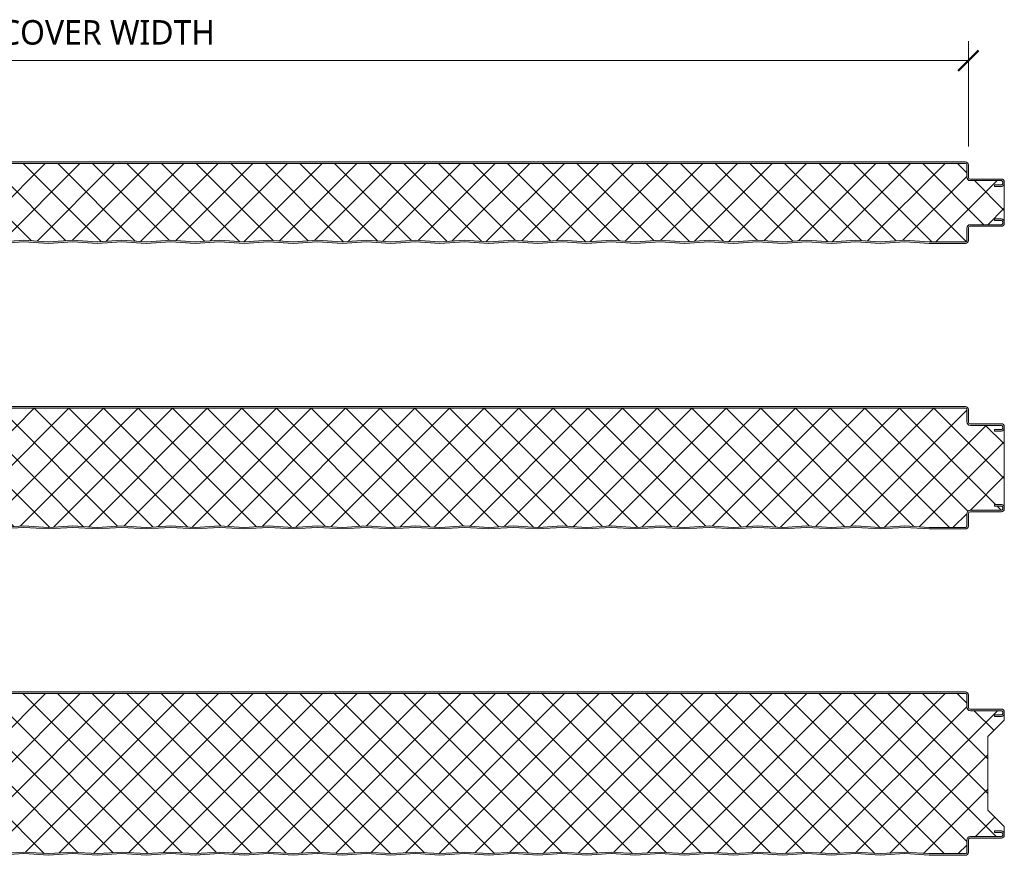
# Model space of a CAD drawing. Header units: millimetres. Extents: x 196 to 3485, y -270 to 1649.
# Tile 5 of 7: x 800 to 1404, y 1137 to 1649. Entities that reach past the tile are written whole.
import ezdxf

# ---------------------------------------------------------------- set-up
doc = ezdxf.new("R2010")
doc.units = ezdxf.units.MM
for name, color, linetype, lineweight in [('A-ANNO-DIMS', 211, 'Continuous', 9), ('A-ANNO-DIMS-5', 211, 'Continuous', 9), ('A-DETL-GENF', 92, 'Continuous', 13)]:
    doc.layers.add(name, color=color, linetype=linetype, lineweight=lineweight)
doc.styles.add('Yu Gothic', font='Yu Gothic.ttf', dxfattribs={"height": 15})
doc.dimstyles.new('Diagonal', dxfattribs={"dimscale": 304.8, "dimtxt": 17.413553, "dimasz": 0.04101, "dimexe": 0.03937, "dimexo": 0.024606, "dimgap": 0.024606, "dimtad": 1, "dimdec": 0, "dimzin": 0, "dimdsep": 46, "dimtxsty": 'Yu Gothic', "dimblk1": 'OBLIQUE', "dimblk2": 'OBLIQUE', "dimsah": 1, "dimcen": 0.09, "dimazin": 0, "dimtfac": 1, "dimtdec": 4, "dimtix": 1, "dimtmove": 0, "dimatfit": 3, "dimfxl": 1, "dimtvp": 1, "dimtfill": 1, "dimtolj": 1, "dimtzin": 0, "dimarcsym": 2})

# ---------------------------------------------------------------- blocks, each defined once
blk = doc.blocks.new('CR 1100 - FLAT - SATINLINE - CR 1100 50mm - FLAT - SATINLINE-4193636-15 PANEL SIZE AND PROFILE Copy 1 Copy 2 Copy 1')
at = {"layer": 'A-DETL-GENF'}
h = blk.add_hatch(color=256, dxfattribs=at)
h.paths.add_polyline_path([(624, 0), (639, 1), (654, 0), (669, 1), (684, 0), (699, 1), (714, 0), (729, 1), (744, 0), (759, 1), (774, 0), (789, 1), (804, 0), (819, 1), (834, 0), (849, 1), (864, 0), (879, 1), (894, 0), (909, 1), (924, 0), (939, 1), (954, 0), (969, 1), (984, 0), (999.3, 0.98), (1014, 0), (1029, 1), (1044, 0), (1059, 1), (1073.86, 0), (1096.2, 0), (1096.67, 0.06), (1097.1, 0.24), (1097.48, 0.53), (1097.76, 0.9), (1097.94, 1.33), (1098, 1.8), (1098.04, 9.61), (1098.16, 9.9), (1098.35, 10.15), (1098.6, 10.34), (1098.89, 10.46), (1099.2, 10.5), (1118.2, 10.5), (1118.67, 10.56), (1119.1, 10.74), (1119.51, 11.07), (1119.76, 11.4), (1119.94, 11.83), (1120, 12.3), (1120, 13.2), (1119.94, 13.67), (1119.76, 14.1), (1119.48, 14.47), (1119.1, 14.76), (1118.67, 14.94), (1118.2, 15), (1114, 15), (1114, 14), (1118.41, 13.97), (1118.77, 13.77), (1118.98, 13.41), (1119, 13.2), (1118.98, 12.09), (1118.77, 11.73), (1118.41, 11.53), (1118.2, 11.5), (1099.2, 11.5), (1098.63, 11.43), (1097.93, 11.07), (1097.65, 10.86), (1097.3, 10.4), (1097.08, 9.87), (1097, 9.3), (1096.98, 1.59), (1096.77, 1.23), (1096.41, 1.03), (1096.2, 1), (1073.89, 1), (1059, 2.01), (1044, 1), (1029, 2.01), (1014, 1), (999, 2.01), (984, 1), (969, 2.01), (954, 1), (939, 2.01), (924, 1), (909, 2.01), (894, 1), (879, 2.01), (864, 1), (849, 2.01), (834, 1), (819, 2.01), (804, 1), (789, 2.01), (774, 1), (759, 2.01), (744, 1), (729, 2.01), (714, 1), (699, 2.01), (684, 1), (669, 2.01), (654, 1), (639, 2.01), (624, 1), (609, 2.01), (594, 1), (579, 2.01), (564, 1), (549, 2.01), (534, 1), (519, 2.01), (504, 1), (489, 2.01), (474, 1), (459, 2.01), (444, 1), (429, 2.01), (414, 1), (399, 2.01), (384, 1), (369, 2.01), (354, 1), (339, 2.01), (324, 1), (309, 2.01), (294, 1), (279, 2.01), (264, 1), (249, 2.01), (234, 1), (219, 2.01), (204, 1), (189, 2.01), (174, 1), (159, 2.01), (144, 1), (129, 2.01), (114, 1), (99, 2.01), (84, 1), (69, 2.01), (54, 1), (39, 2.01), (24.11, 1), (1.51, 1.05), (1.2, 1.27), (1.02, 1.61), (1, 1.8), (1.03, 6.17), (1.23, 6.53), (1.4, 6.65), (5.46, 9), (18.8, 9), (19.37, 9.07), (19.9, 9.29), (20.36, 9.64), (20.71, 10.1), (20.93, 10.63), (21, 11.2), (21.03, 13.41), (21.23, 13.76), (21.59, 13.97), (21.8, 14), (26, 14), (26, 15), (21.8, 15), (21.33, 14.94), (20.9, 14.76), (20.53, 14.47), (20.24, 14.1), (20.06, 13.67), (20, 13.2), (19.96, 10.89), (19.84, 10.6), (19.65, 10.35), (19.4, 10.16), (19.11, 10.04), (18.8, 10), (5.68, 10), (5.21, 9.94), (4.78, 9.76), (0.9, 7.52), (0.53, 7.23), (0.24, 6.86), (0.06, 6.43), (0, 5.96), (0.05, 1.38), (0.19, 0.99), (0.43, 0.63), (0.74, 0.35), (1.1, 0.14), (1.51, 0.02), (1.93, 0), (24.14, 0), (39, 1), (54, 0), (69, 1), (84, 0), (99, 1), (114, 0), (129, 1), (144, 0), (159, 1), (174, 0), (189, 1), (204, 0), (219, 1), (234, 0), (249, 1), (264, 0), (279, 1), (294, 0), (309, 1), (324, 0), (339, 1), (354, 0), (369, 1), (384, 0), (399, 1), (414, 0), (429, 1), (444, 0), (459, 1), (474, 0), (489, 1), (504, 0), (519, 1), (534, 0), (549, 1), (564, 0), (579, 1), (594, 0), (609, 1)])
h.paths.add_polyline_path([(1118.2, 35), (1118.67, 35.06), (1119.1, 35.24), (1119.48, 35.53), (1119.76, 35.9), (1119.94, 36.33), (1120, 36.8), (1120, 37.7), (1119.94, 38.17), (1119.76, 38.6), (1119.48, 38.97), (1119.1, 39.26), (1118.67, 39.44), (1118.2, 39.5), (1098.89, 39.54), (1098.6, 39.66), (1098.35, 39.85), (1098.16, 40.1), (1098.04, 40.39), (1098, 40.7), (1098, 48.2), (1097.94, 48.67), (1097.76, 49.1), (1097.48, 49.47), (1097.1, 49.76), (1096.67, 49.94), (1096.2, 50), (1.8, 50), (1.33, 49.94), (0.9, 49.76), (0.53, 49.47), (0.24, 49.1), (0.06, 48.67), (0, 48.2), (0, 44.04), (0.06, 43.57), (0.24, 43.14), (0.53, 42.77), (0.9, 42.48), (4.78, 40.24), (5.21, 40.06), (5.68, 40), (19.11, 39.96), (19.4, 39.84), (19.65, 39.65), (19.84, 39.4), (19.96, 39.11), (20, 38.8), (20, 36.8), (20.06, 36.33), (20.24, 35.9), (20.53, 35.53), (20.9, 35.24), (21.33, 35.06), (21.8, 35), (26, 35), (26, 36), (21.59, 36.03), (21.23, 36.24), (21.03, 36.59), (21, 36.8), (21, 38.8), (20.93, 39.37), (20.71, 39.9), (20.36, 40.36), (19.9, 40.71), (19.37, 40.93), (18.8, 41), (5.46, 41), (1.23, 43.47), (1.03, 43.83), (1, 44.04), (1.03, 48.41), (1.23, 48.77), (1.59, 48.97), (1.8, 49), (1096.41, 48.97), (1096.77, 48.77), (1096.98, 48.41), (1097, 48.2), (1097, 40.7), (1097.08, 40.13), (1097.3, 39.6), (1097.65, 39.14), (1098.1, 38.79), (1098.63, 38.57), (1099.2, 38.5), (1118.41, 38.47), (1118.77, 38.27), (1118.98, 37.91), (1119, 37.7), (1118.98, 36.59), (1118.77, 36.23), (1118.41, 36.03), (1118.2, 36), (1114, 36), (1114, 35)])
h = blk.add_hatch(dxfattribs=at)
h.set_pattern_fill('FP_1', color=256, style=0, pattern_type=2)
h.set_pattern_definition([(45, (-283.583, -1511.559), (-10.6066, 10.6066), []), (135, (-283.583, -1511.559), (-10.6066, -10.6066), [])])
h.paths.add_polyline_path([(984, 1), (999.3, 1.99), (1014.17, 1.01), (1029, 2.01), (1044.14, 1.01), (1059, 2.01), (1073.89, 1), (1096.41, 1.03), (1096.77, 1.23), (1096.9, 1.4), (1097, 1.8), (1097.04, 9.61), (1097.09, 9.9), (1097.3, 10.4), (1097.65, 10.86), (1098.1, 11.21), (1098.63, 11.43), (1099.2, 11.5), (1118.41, 11.53), (1118.77, 11.73), (1118.9, 11.9), (1119, 12.3), (1118.95, 13.41), (1118.85, 13.67), (1118.6, 13.89), (1118.2, 14), (1114, 14), (1114, 15), (1118.64, 14.94), (1118.77, 14.9), (1119.19, 14.69), (1119.48, 14.47), (1119.82, 13.98), (1119.98, 13.41), (1120, 13.7), (1119.98, 36.59), (1119.94, 36.33), (1119.76, 35.9), (1119.48, 35.53), (1119.1, 35.24), (1118.6, 35.05), (1118.2, 35), (1114, 35), (1114, 36), (1118.41, 36.03), (1118.77, 36.23), (1118.98, 36.59), (1119, 36.8), (1118.96, 37.91), (1118.84, 38.18), (1118.6, 38.39), (1118.38, 38.48), (1118.2, 38.5), (1098.89, 38.54), (1098.6, 38.59), (1098.1, 38.79), (1097.65, 39.14), (1097.3, 39.6), (1097.08, 40.13), (1097, 40.7), (1096.95, 48.41), (1096.9, 48.6), (1096.6, 48.89), (1096.2, 49), (1.59, 48.97), (1.23, 48.77), (1.11, 48.6), (1, 48.2), (1.06, 43.83), (1.16, 43.57), (1.4, 43.35), (5.46, 41), (19.11, 40.96), (19.4, 40.91), (19.96, 40.66), (20.36, 40.36), (20.71, 39.9), (20.93, 39.37), (21, 38.8), (21.05, 36.59), (21.19, 36.29), (21.42, 36.1), (21.8, 36), (26, 36), (26, 35), (21.4, 35.05), (21.23, 35.1), (20.9, 35.24), (20.53, 35.53), (20.24, 35.9), (20.06, 36.33), (20, 36.59), (20.03, 13.41), (20.06, 13.67), (20.24, 14.1), (20.53, 14.47), (20.9, 14.76), (21.4, 14.95), (21.8, 15), (26, 15), (26, 14), (21.59, 13.97), (21.23, 13.76), (21.11, 13.6), (21, 13.2), (20.96, 10.89), (20.91, 10.6), (20.71, 10.1), (20.36, 9.64), (19.9, 9.29), (19.37, 9.07), (18.8, 9), (5.46, 9), (1.23, 6.53), (1.11, 6.36), (1, 5.96), (1.05, 1.61), (1.09, 1.43), (1.34, 1.14), (1.7, 1.01), (1.93, 1), (24.14, 1.01), (39, 2.01), (54.09, 1), (69, 2.01), (84.17, 1.01), (99, 2.01), (114.17, 1.01), (129, 2.01), (144.09, 1), (159, 2.01), (174.09, 1), (189, 2.01), (204.17, 1.01), (219, 2.01), (234.17, 1.01), (249, 2.01), (264.09, 1), (279, 2.01), (294.09, 1), (309, 2.01), (324.09, 1), (339, 2.01), (354.17, 1.01), (369, 2.01), (384.09, 1), (399, 2.01), (414.18, 1.01), (429, 2.01), (444.17, 1.01), (459, 2.01), (474.09, 1), (489, 2.01), (504.09, 1), (519, 2.01), (534.17, 1.01), (549, 2.01), (564.09, 1), (579, 2.01), (594.17, 1.01), (609, 2.01), (624.09, 1), (639, 2.01), (654.17, 1.01), (669, 2.01), (684.09, 1), (699, 2.01), (714.09, 1), (729, 2.01), (744.09, 1), (759, 2.01), (774.09, 1), (789, 2.01), (804.17, 1.01), (819, 2.01), (834.17, 1.01), (849, 2.01), (864.09, 1), (879, 2.01), (894.09, 1), (909, 2.01), (924.17, 1.01), (939, 2.01), (954.17, 1.01), (969, 2.01), (983.91, 1)])
for p, q in [((1096.2, 50), (1.8, 50)), ((1.8, 49), (1096.2, 49)), ((1097, 48.2), (1097, 40.7)), ((1098, 40.7), (1098, 48.2)), ((1118.2, 39.5), (1099.2, 39.5)), ((1099.2, 38.5), (1118.2, 38.5)), ((1119, 37.7), (1119, 36.8)), ((1120, 36.8), (1120, 37.7)), ((1120, 13.2), (1120, 36.8)), ((1118.2, 36), (1114, 36)), ((1114, 36), (1114, 35)), ((1114, 35), (1118.2, 35)), ((1118.2, 15), (1114, 15)), ((1114, 15), (1114, 14)), ((1114, 14), (1118.2, 14)), ((1119, 13.2), (1119, 12.3)), ((1120, 12.3), (1120, 13.2)), ((1097, 9.3), (1097, 1.8)), ((1098, 1.8), (1098, 9.3)), ((1118.2, 11.5), (1099.2, 11.5)), ((1099.2, 10.5), (1118.2, 10.5)), ((519, 2.01), (504, 1)), ((504, 0), (519, 1)), ((534, 1), (519, 2.01)), ((519, 1), (534, 0)), ((549, 2.01), (534, 1)), ((534, 0), (549, 1)), ((564, 1), (549, 2.01)), ((549, 1), (564, 0)), ((579, 2.01), (564, 1)), ((564, 0), (579, 1)), ((594, 1), (579, 2.01)), ((579, 1), (594, 0)), ((609, 2.01), (594, 1)), ((594, 0), (609, 1)), ((624, 1), (609, 2.01)), ((609, 1), (624, 0)), ((639, 2.01), (624, 1)), ((624, 0), (639, 1)), ((654, 1), (639, 2.01)), ((639, 1), (654, 0)), ((669, 2.01), (654, 1)), ((654, 0), (669, 1)), ((684, 1), (669, 2.01)), ((669, 1), (684, 0)), ((699, 2.01), (684, 1)), ((684, 0), (699, 1)), ((714, 1), (699, 2.01)), ((699, 1), (714, 0)), ((729, 2.01), (714, 1)), ((714, 0), (729, 1)), ((744, 1), (729, 2.01)), ((729, 1), (744, 0)), ((759, 2.01), (744, 1)), ((744, 0), (759, 1)), ((774, 1), (759, 2.01)), ((759, 1), (774, 0)), ((789, 2.01), (774, 1)), ((774, 0), (789, 1)), ((804, 1), (789, 2.01)), ((789, 1), (804, 0)), ((819, 2.01), (804, 1)), ((804, 0), (819, 1)), ((834, 1), (819, 2.01)), ((819, 1), (834, 0)), ((849, 2.01), (834, 1)), ((834, 0), (849, 1)), ((864, 1), (849, 2.01)), ((849, 1), (864, 0)), ((879, 2.01), (864, 1)), ((864, 0), (879, 1)), ((894, 1), (879, 2.01)), ((879, 1), (894, 0)), ((909, 2.01), (894, 1)), ((894, 0), (909, 1)), ((924, 1), (909, 2.01)), ((909, 1), (924, 0)), ((939, 2.01), (924, 1)), ((924, 0), (939, 1)), ((954, 1), (939, 2.01)), ((939, 1), (954, 0)), ((969, 2.01), (954, 1)), ((954, 0), (969, 1)), ((984, 1), (969, 2.01)), ((969, 1), (984, 0)), ((999, 2.01), (984, 1)), ((984, 0), (999, 1)), ((1014, 1), (999, 2.01)), ((999, 1), (1014, 0)), ((1029, 2.01), (1014, 1)), ((1014, 0), (1029, 1)), ((1044, 1), (1029, 2.01)), ((1029, 1), (1044, 0)), ((1059, 2.01), (1044, 1)), ((1044, 0), (1059, 1)), ((1073.89, 1), (1059, 2.01)), ((1059, 1), (1073.86, 0)), ((1073.86, 0), (1096.2, 0)), ((1096.2, 1), (1073.89, 1))]:
    blk.add_line(p, q, dxfattribs=at)
for centre, radius, start, end in [((1096.2, 48.2), 1.8, 360, 90), ((1096.2, 48.2), 0.8, 360, 90), ((1099.2, 40.7), 2.2, 180, 270), ((1099.2, 40.7), 1.2, 180, 270), ((1118.2, 37.7), 1.8, 360, 90), ((1118.2, 37.7), 0.8, 360, 90), ((1118.2, 36.8), 0.8, 270, 0), ((1118.2, 36.8), 1.8, 270, 360), ((1118.2, 13.2), 1.8, 0, 90), ((1118.2, 13.2), 0.8, 0, 90), ((1118.2, 12.3), 1.8, 270, 0), ((1118.2, 12.3), 0.8, 270, 0), ((1118.2, 13.2), 1.8, 74.93493, 77.13761), ((1118.2, 13.2), 1.8, 59.80243, 64.27522), ((1118.2, 13.2), 1.8, 38.55043, 51.41282), ((1118.2, 13.2), 1.8, 25.68804, 30.1982), ((1118.2, 13.2), 1.8, 12.82565, 15.06586), ((1099.2, 9.3), 2.2, 90, 180), ((1099.2, 9.3), 1.2, 90, 180), ((1096.2, 1.8), 1.8, 270, 360), ((1096.2, 1.8), 0.8, 270, 0)]:
    blk.add_arc(centre, radius, start, end, dxfattribs=at)
blk = doc.blocks.new('CR 1100 - FLAT - SATINLINE - CR 1100 75mm - FLAT - SATINLINE-4193660-15 PANEL SIZE AND PROFILE Copy 1 Copy 2 Copy 1')
at = {"layer": 'A-DETL-GENF'}
h = blk.add_hatch(color=256, dxfattribs=at)
h.paths.add_polyline_path([(594, 0), (609, 1), (624, 0), (639, 1), (654, 0), (669, 1), (684, 0), (699, 1), (714, 0), (729, 1), (744, 0), (759, 1), (774, 0), (789, 1), (804, 0), (819, 1), (834, 0), (849, 1), (864, 0), (879, 1), (894, 0), (909, 1), (924, 0), (939, 1), (954, 0), (969, 1), (984, 0), (999.3, 0.98), (1014, 0), (1029, 1), (1044, 0), (1059, 1), (1073.86, 0), (1096.2, 0), (1096.67, 0.06), (1097.1, 0.24), (1097.48, 0.53), (1097.76, 0.9), (1097.94, 1.33), (1098, 1.8), (1098.04, 9.61), (1098.16, 9.9), (1098.35, 10.15), (1098.6, 10.34), (1098.89, 10.46), (1099.2, 10.5), (1118.2, 10.5), (1118.67, 10.56), (1119.1, 10.74), (1119.48, 11.03), (1119.76, 11.4), (1119.94, 11.83), (1120, 12.3), (1120, 13.2), (1119.94, 13.67), (1119.76, 14.1), (1119.38, 14.55), (1119.1, 14.76), (1118.67, 14.94), (1118.2, 15), (1114, 15), (1114, 14), (1118.41, 13.97), (1118.77, 13.77), (1118.98, 13.41), (1119, 13.2), (1118.98, 12.09), (1118.77, 11.73), (1118.41, 11.53), (1118.2, 11.5), (1099.2, 11.5), (1098.63, 11.43), (1098.1, 11.21), (1097.65, 10.86), (1097.3, 10.4), (1097.08, 9.87), (1097, 9.3), (1096.98, 1.59), (1096.77, 1.23), (1096.41, 1.03), (1096.2, 1), (1073.89, 1), (1059, 2.01), (1044, 1), (1029, 2.01), (1014, 1), (999, 2.01), (984, 1), (969, 2.01), (954, 1), (939, 2.01), (924, 1), (909, 2.01), (894, 1), (879, 2.01), (864, 1), (849, 2.01), (834, 1), (819, 2.01), (804, 1), (789, 2.01), (774, 1), (759, 2.01), (744, 1), (729, 2.01), (714, 1), (699, 2.01), (684, 1), (669, 2.01), (654, 1), (639, 2.01), (624, 1), (609, 2.01), (594, 1), (579, 2.01), (564, 1), (549, 2.01), (534, 1), (519, 2.01), (504, 1), (489, 2.01), (474, 1), (459, 2.01), (444, 1), (429, 2.01), (414, 1), (399, 2.01), (384, 1), (369, 2.01), (354, 1), (339, 2.01), (324, 1), (309, 2.01), (294, 1), (279, 2.01), (264, 1), (249, 2.01), (234, 1), (219, 2.01), (204, 1), (189, 2.01), (174, 1), (159, 2.01), (144, 1), (129, 2.01), (114, 1), (99, 2.01), (84, 1), (69, 2.01), (54, 1), (39, 2.01), (24.11, 1), (1.51, 1.05), (1.2, 1.27), (1.02, 1.61), (1, 1.8), (1.03, 6.17), (1.23, 6.53), (1.4, 6.65), (5.46, 9), (18.8, 9), (19.37, 9.07), (19.9, 9.29), (20.36, 9.64), (20.71, 10.1), (20.93, 10.63), (21, 11.2), (21.03, 13.41), (21.23, 13.76), (21.59, 13.97), (21.8, 14), (26, 14), (26, 15), (21.8, 15), (21.33, 14.94), (20.9, 14.76), (20.53, 14.47), (20.24, 14.1), (20.06, 13.67), (20, 13.2), (19.96, 10.89), (19.84, 10.6), (19.65, 10.35), (19.4, 10.16), (19.11, 10.04), (18.8, 10), (5.68, 10), (5.21, 9.94), (4.78, 9.76), (0.9, 7.52), (0.53, 7.23), (0.24, 6.86), (0.06, 6.43), (0, 5.52), (0.05, 1.38), (0.19, 0.99), (0.43, 0.63), (0.74, 0.35), (1.1, 0.14), (1.51, 0.02), (1.93, 0), (24.14, 0), (39, 1), (54, 0), (69, 1), (84, 0), (99, 1), (114, 0), (129, 1), (144, 0), (159, 1), (174, 0), (189, 1), (204, 0), (219, 1), (234, 0), (249, 1), (264, 0), (279, 1), (294, 0), (309, 1), (324, 0), (339, 1), (354, 0), (369, 1), (384, 0), (399, 1), (414, 0), (429, 1), (444, 0), (459, 1), (474, 0), (489, 1), (504, 0), (519, 1), (534, 0), (549, 1), (564, 0), (579, 1)])
h.paths.add_polyline_path([(1118.2, 60), (1118.67, 60.06), (1119.1, 60.24), (1119.48, 60.53), (1119.76, 60.9), (1119.94, 61.33), (1120, 61.8), (1120, 62.7), (1119.94, 63.17), (1119.76, 63.6), (1119.48, 63.97), (1119.1, 64.26), (1118.67, 64.44), (1118.2, 64.5), (1098.89, 64.54), (1098.6, 64.66), (1098.35, 64.85), (1098.16, 65.1), (1098.04, 65.39), (1098, 65.7), (1098, 73.2), (1097.94, 73.67), (1097.76, 74.1), (1097.48, 74.47), (1097.1, 74.76), (1096.67, 74.94), (1096.2, 75), (1.8, 75), (1.33, 74.94), (0.9, 74.76), (0.53, 74.47), (0.24, 74.1), (0.06, 73.67), (0, 73.2), (0.04, 68.71), (0.06, 68.57), (0.24, 68.14), (0.53, 67.77), (0.9, 67.48), (4.78, 65.24), (5.21, 65.06), (5.68, 65), (19.11, 64.96), (19.4, 64.84), (19.65, 64.65), (19.84, 64.4), (19.96, 64.11), (20, 63.8), (20, 61.8), (20.06, 61.33), (20.24, 60.9), (20.61, 60.47), (20.9, 60.24), (21.33, 60.06), (21.8, 60), (26, 60), (26, 61), (21.59, 61.03), (21.23, 61.24), (21.03, 61.59), (21, 61.8), (21, 63.8), (20.93, 64.37), (20.61, 65.03), (20.36, 65.36), (19.9, 65.71), (19.37, 65.93), (18.8, 66), (5.46, 66), (1.23, 68.47), (1.03, 68.83), (1, 69.04), (1.03, 73.41), (1.23, 73.77), (1.59, 73.97), (1.8, 74), (1096.41, 73.97), (1096.77, 73.77), (1096.98, 73.41), (1097, 73.2), (1097, 65.7), (1097.08, 65.13), (1097.3, 64.6), (1097.65, 64.14), (1098.1, 63.79), (1098.63, 63.57), (1099.2, 63.5), (1118.41, 63.47), (1118.77, 63.27), (1118.98, 62.91), (1119, 62.7), (1118.98, 61.59), (1118.77, 61.23), (1118.41, 61.03), (1118.2, 61), (1114, 61), (1114, 60)])
h = blk.add_hatch(dxfattribs=at)
h.set_pattern_fill('FP_2', color=256, style=0, pattern_type=2)
h.set_pattern_definition([(45, (-283.583, -1336.559), (-10.6066, 10.6066), []), (135, (-283.583, -1336.559), (-10.6066, -10.6066), [])])
h.paths.add_polyline_path([(1044, 1), (1059, 2.01), (1073.89, 1), (1096.41, 1.03), (1096.77, 1.23), (1096.9, 1.4), (1097, 1.8), (1097.04, 9.61), (1097.09, 9.9), (1097.3, 10.4), (1097.65, 10.86), (1098.1, 11.21), (1098.63, 11.43), (1099.2, 11.5), (1118.41, 11.53), (1118.77, 11.73), (1118.9, 11.9), (1119, 12.3), (1118.95, 13.41), (1118.85, 13.67), (1118.6, 13.89), (1118.2, 14), (1114, 14), (1114, 15), (1118.64, 14.94), (1118.77, 14.9), (1119.19, 14.69), (1119.48, 14.47), (1119.82, 13.98), (1119.98, 13.41), (1120, 13.7), (1119.98, 61.59), (1119.94, 61.33), (1119.76, 60.9), (1119.48, 60.53), (1119.1, 60.24), (1118.6, 60.05), (1118.2, 60), (1114, 60), (1114, 61), (1118.41, 61.03), (1118.77, 61.23), (1118.98, 61.59), (1119, 61.8), (1118.96, 62.91), (1118.84, 63.18), (1118.6, 63.39), (1118.38, 63.48), (1118.2, 63.5), (1098.89, 63.54), (1098.6, 63.59), (1098.1, 63.79), (1097.65, 64.14), (1097.3, 64.6), (1097.08, 65.13), (1097, 65.7), (1096.95, 73.41), (1096.9, 73.6), (1096.6, 73.89), (1096.2, 74), (1.59, 73.97), (1.23, 73.77), (1.11, 73.6), (1, 73.2), (1.06, 68.83), (1.11, 68.64), (1.4, 68.35), (5.46, 66), (19.11, 65.96), (19.4, 65.91), (19.9, 65.71), (20.36, 65.36), (20.71, 64.9), (20.93, 64.37), (21, 63.8), (21.05, 61.59), (21.19, 61.29), (21.42, 61.1), (21.8, 61), (26, 61), (26, 60), (21.4, 60.05), (21.23, 60.1), (20.9, 60.24), (20.53, 60.53), (20.24, 60.9), (20.06, 61.33), (20, 61.8), (20.03, 13.41), (20.06, 13.67), (20.24, 14.1), (20.63, 14.55), (20.9, 14.76), (21.4, 14.95), (21.8, 15), (26, 15), (26, 14), (21.59, 13.97), (21.23, 13.76), (21.11, 13.6), (21, 13.2), (20.96, 10.89), (20.91, 10.6), (20.61, 9.97), (20.36, 9.64), (19.9, 9.29), (19.37, 9.07), (18.8, 9), (5.46, 9), (1.23, 6.53), (1.11, 6.36), (1, 5.96), (1.05, 1.61), (1.09, 1.43), (1.34, 1.14), (1.7, 1.01), (1.93, 1), (24.14, 1.01), (39, 2.01), (54.09, 1), (69, 2.01), (84.17, 1.01), (99, 2.01), (114.17, 1.01), (129, 2.01), (144.09, 1), (159, 2.01), (174.09, 1), (189, 2.01), (204.17, 1.01), (219, 2.01), (234.17, 1.01), (249, 2.01), (264.09, 1), (279, 2.01), (294.09, 1), (309, 2.01), (324.09, 1), (339, 2.01), (354.17, 1.01), (369, 2.01), (384.09, 1), (399, 2.01), (414.18, 1.01), (429, 2.01), (444.17, 1.01), (459, 2.01), (474.09, 1), (489, 2.01), (504.09, 1), (519, 2.01), (534.17, 1.01), (549, 2.01), (564.09, 1), (579, 2.01), (594.17, 1.01), (609, 2.01), (624.09, 1), (639, 2.01), (654.17, 1.01), (669, 2.01), (684.09, 1), (699, 2.01), (714.09, 1), (729, 2.01), (744.09, 1), (759, 2.01), (774.09, 1), (789, 2.01), (804.17, 1.01), (819, 2.01), (834.17, 1.01), (849, 2.01), (864.09, 1), (879, 2.01), (894.09, 1), (909, 2.01), (924.17, 1.01), (939, 2.01), (954.17, 1.01), (969, 2.01), (984.09, 1), (999.3, 1.99), (1014.17, 1.01), (1029, 2.01), (1043.91, 1)])
for p, q in [((1096.2, 75), (1.8, 75)), ((1.8, 74), (1096.2, 74)), ((1097, 73.2), (1097, 65.7)), ((1098, 65.7), (1098, 73.2)), ((1118.2, 64.5), (1099.2, 64.5)), ((1099.2, 63.5), (1118.2, 63.5)), ((1118.2, 61), (1114, 61)), ((1114, 61), (1114, 60)), ((1119, 62.7), (1119, 61.8)), ((1120, 61.8), (1120, 62.7)), ((1120, 13.2), (1120, 61.8)), ((1114, 60), (1118.2, 60)), ((1118.2, 15), (1114, 15)), ((1114, 15), (1114, 14)), ((1114, 14), (1118.2, 14)), ((1119, 13.2), (1119, 12.3)), ((1120, 12.3), (1120, 13.2)), ((1097, 9.3), (1097, 1.8)), ((1098, 1.8), (1098, 9.3)), ((1118.2, 11.5), (1099.2, 11.5)), ((1099.2, 10.5), (1118.2, 10.5)), ((519, 2.01), (504, 1)), ((504, 0), (519, 1)), ((534, 1), (519, 2.01)), ((519, 1), (534, 0)), ((549, 2.01), (534, 1)), ((534, 0), (549, 1)), ((564, 1), (549, 2.01)), ((549, 1), (564, 0)), ((579, 2.01), (564, 1)), ((564, 0), (579, 1)), ((594, 1), (579, 2.01)), ((579, 1), (594, 0)), ((609, 2.01), (594, 1)), ((594, 0), (609, 1)), ((624, 1), (609, 2.01)), ((609, 1), (624, 0)), ((639, 2.01), (624, 1)), ((624, 0), (639, 1)), ((654, 1), (639, 2.01)), ((639, 1), (654, 0)), ((669, 2.01), (654, 1)), ((654, 0), (669, 1)), ((684, 1), (669, 2.01)), ((669, 1), (684, 0)), ((699, 2.01), (684, 1)), ((684, 0), (699, 1)), ((714, 1), (699, 2.01)), ((699, 1), (714, 0)), ((729, 2.01), (714, 1)), ((714, 0), (729, 1)), ((744, 1), (729, 2.01)), ((729, 1), (744, 0)), ((759, 2.01), (744, 1)), ((744, 0), (759, 1)), ((774, 1), (759, 2.01)), ((759, 1), (774, 0)), ((789, 2.01), (774, 1)), ((774, 0), (789, 1)), ((804, 1), (789, 2.01)), ((789, 1), (804, 0)), ((819, 2.01), (804, 1)), ((804, 0), (819, 1)), ((834, 1), (819, 2.01)), ((819, 1), (834, 0)), ((849, 2.01), (834, 1)), ((834, 0), (849, 1)), ((864, 1), (849, 2.01)), ((849, 1), (864, 0)), ((879, 2.01), (864, 1)), ((864, 0), (879, 1)), ((894, 1), (879, 2.01)), ((879, 1), (894, 0)), ((909, 2.01), (894, 1)), ((894, 0), (909, 1)), ((924, 1), (909, 2.01)), ((909, 1), (924, 0)), ((939, 2.01), (924, 1)), ((924, 0), (939, 1)), ((954, 1), (939, 2.01)), ((939, 1), (954, 0)), ((969, 2.01), (954, 1)), ((954, 0), (969, 1)), ((984, 1), (969, 2.01)), ((969, 1), (984, 0)), ((999, 2.01), (984, 1)), ((984, 0), (999, 1)), ((1014, 1), (999, 2.01)), ((999, 1), (1014, 0)), ((1029, 2.01), (1014, 1)), ((1014, 0), (1029, 1)), ((1044, 1), (1029, 2.01)), ((1029, 1), (1044, 0)), ((1059, 2.01), (1044, 1)), ((1044, 0), (1059, 1)), ((1073.89, 1), (1059, 2.01)), ((1059, 1), (1073.86, 0)), ((1073.86, 0), (1096.2, 0)), ((1096.2, 1), (1073.89, 1))]:
    blk.add_line(p, q, dxfattribs=at)
for centre, radius, start, end in [((1096.2, 73.2), 1.8, 360, 90), ((1096.2, 73.2), 0.8, 360, 90), ((1099.2, 65.7), 2.2, 180, 270), ((1099.2, 65.7), 1.2, 180, 270), ((1118.2, 62.7), 1.8, 360, 90), ((1118.2, 62.7), 0.8, 360, 90), ((1118.2, 61.8), 0.8, 270, 0), ((1118.2, 61.8), 1.8, 270, 360), ((1118.2, 13.2), 1.8, 0, 90), ((1118.2, 13.2), 0.8, 0, 90), ((1118.2, 12.3), 1.8, 270, 0), ((1118.2, 12.3), 0.8, 270, 0), ((1118.2, 13.2), 1.8, 74.93493, 77.13761), ((1118.2, 13.2), 1.8, 59.80243, 64.27522), ((1118.2, 13.2), 1.8, 38.55043, 51.41282), ((1118.2, 13.2), 1.8, 25.68804, 30.1982), ((1118.2, 13.2), 1.8, 12.82565, 15.06586), ((1099.2, 9.3), 2.2, 90, 180), ((1099.2, 9.3), 1.2, 90, 180), ((1096.2, 1.8), 1.8, 270, 360), ((1096.2, 1.8), 0.8, 270, 0)]:
    blk.add_arc(centre, radius, start, end, dxfattribs=at)
blk = doc.blocks.new('CR 1100 - FLAT - SATINLINE - CR 1100 100mm - FLAT - SATINLINE-4193634-15 PANEL SIZE AND PROFILE Copy 1 Copy 2 Copy 1')
at = {"layer": 'A-DETL-GENF'}
h = blk.add_hatch(color=256, dxfattribs=at)
h.paths.add_polyline_path([(564, 0), (579.09, 1), (594, 0), (609.09, 1), (624, 0), (639.09, 1), (654, 0), (669.09, 1), (684, 0), (699.09, 1), (714, 0), (729.09, 1), (744, 0), (759.09, 1), (774, 0), (789.09, 1), (804, 0), (819.09, 1), (834, 0), (849.09, 1), (864, 0), (879.09, 1), (894, 0), (909.09, 1), (924, 0), (939.09, 1), (954, 0), (969.09, 1), (984, 0), (999.3, 0.98), (1014, 0), (1029.09, 1), (1044, 0), (1059.09, 1), (1073.89, 0), (1096.41, 0.03), (1096.67, 0.06), (1097.1, 0.24), (1097.48, 0.53), (1097.76, 0.9), (1097.94, 1.33), (1098, 1.8), (1098.04, 9.61), (1098.16, 9.9), (1098.35, 10.15), (1098.6, 10.34), (1098.89, 10.46), (1099.2, 10.5), (1118.41, 10.53), (1118.67, 10.56), (1119.1, 10.74), (1119.48, 11.03), (1119.81, 11.53), (1119.94, 11.83), (1120, 12.3), (1119.95, 13.63), (1119.7, 14.19), (1119.3, 14.61), (1118.95, 14.82), (1118.55, 14.95), (1118.2, 15), (1114, 15), (1114, 14), (1118.41, 13.97), (1118.77, 13.77), (1118.98, 13.41), (1119, 13.2), (1118.98, 12.09), (1118.77, 11.73), (1118.41, 11.53), (1118.2, 11.5), (1099.2, 11.5), (1098.63, 11.43), (1098.1, 11.21), (1097.65, 10.86), (1097.3, 10.4), (1097.08, 9.87), (1097, 9.3), (1096.98, 1.59), (1096.77, 1.23), (1096.41, 1.03), (1095.91, 1), (1073.89, 1), (1059, 2.01), (1044, 1), (1029, 2.01), (1014, 1), (999, 2.01), (984, 1), (969, 2.01), (954, 1), (939, 2.01), (924, 1), (909, 2.01), (894, 1), (879, 2.01), (864, 1), (849, 2.01), (834, 1), (819, 2.01), (804, 1), (789, 2.01), (774, 1), (759, 2.01), (744, 1), (729, 2.01), (714, 1), (699, 2.01), (684, 1), (669, 2.01), (654, 1), (639, 2.01), (624, 1), (609, 2.01), (594, 1), (579, 2.01), (564, 1), (549, 2.01), (534, 1), (519, 2.01), (504, 1), (489, 2.01), (474, 1), (459, 2.01), (444, 1), (429, 2.01), (414, 1), (399, 2.01), (384, 1), (369, 2.01), (354, 1), (339, 2.01), (324, 1), (309, 2.01), (294, 1), (279, 2.01), (264, 1), (249, 2.01), (234, 1), (219, 2.01), (204, 1), (189, 2.01), (174, 1), (159, 2.01), (144, 1), (129, 2.01), (114, 1), (99, 2.01), (84, 1), (69, 2.01), (53.89, 1), (39, 2.01), (24.11, 1), (1.51, 1.05), (1.2, 1.27), (1.02, 1.61), (1, 1.8), (1.03, 6.17), (1.23, 6.53), (1.4, 6.65), (5.46, 9), (18.8, 9), (19.37, 9.07), (19.9, 9.29), (20.36, 9.64), (20.71, 10.1), (20.93, 10.63), (21, 11.2), (21.03, 13.41), (21.23, 13.76), (21.59, 13.97), (21.8, 14), (26, 14), (26, 15), (21.8, 15), (21.33, 14.94), (20.9, 14.76), (20.53, 14.47), (20.24, 14.1), (20.06, 13.67), (20, 13.2), (19.96, 10.89), (19.84, 10.6), (19.65, 10.35), (19.37, 10.15), (19.11, 10.04), (18.8, 10), (5.46, 9.97), (5.21, 9.94), (4.78, 9.76), (0.9, 7.52), (0.53, 7.23), (0.16, 6.65), (0.06, 6.43), (0, 5.96), (0.05, 1.38), (0.19, 0.99), (0.43, 0.63), (0.74, 0.35), (1.1, 0.14), (1.7, 0.02), (1.93, 0), (24.74, 0.05), (39.09, 1), (54, 0), (69.09, 1), (84, 0), (99.09, 1), (114, 0), (129.09, 1), (144, 0), (159.09, 1), (174, 0), (189.09, 1), (204, 0), (219.09, 1), (234, 0), (249.09, 1), (264, 0), (279.09, 1), (294, 0), (309.09, 1), (324, 0), (339.09, 1), (354, 0), (369.09, 1), (384, 0), (399.09, 1), (414, 0), (429.09, 1), (444, 0), (459.09, 1), (474, 0), (489.09, 1), (504, 0), (519.09, 1), (534, 0), (549.09, 1)])
h.paths.add_polyline_path([(1118.2, 85.14), (1118.67, 85.2), (1119.1, 85.38), (1119.48, 85.67), (1119.8, 86.14), (1119.94, 86.47), (1120, 86.94), (1119.96, 88.16), (1119.94, 88.31), (1119.76, 88.74), (1119.48, 89.11), (1119, 89.44), (1118.67, 89.58), (1118.2, 89.64), (1098.89, 89.68), (1098.6, 89.8), (1098.35, 89.99), (1098.16, 90.24), (1098.04, 90.53), (1098, 90.84), (1097.99, 98.46), (1097.94, 98.81), (1097.76, 99.24), (1097.48, 99.61), (1097, 99.94), (1096.67, 100.08), (1096.2, 100.14), (1.8, 100.14), (1.33, 100.08), (0.9, 99.9), (0.53, 99.61), (0.24, 99.24), (0.06, 98.81), (0, 98.34), (0, 94.18), (0.06, 93.71), (0.24, 93.28), (0.53, 92.91), (1, 92.56), (4.78, 90.38), (5.21, 90.2), (5.68, 90.14), (19.11, 90.1), (19.4, 89.98), (19.65, 89.79), (19.9, 89.39), (19.96, 89.25), (20, 88.94), (20, 86.94), (20.06, 86.48), (20.24, 86.04), (20.61, 85.61), (20.9, 85.38), (21.49, 85.18), (21.8, 85.14), (26, 85.14), (26, 86.14), (21.59, 86.17), (21.23, 86.38), (21.03, 86.73), (21, 86.94), (21, 88.94), (20.93, 89.51), (20.71, 90.04), (20.36, 90.5), (19.9, 90.85), (19.37, 91.07), (18.54, 91.14), (5.46, 91.14), (1.23, 93.62), (1.03, 93.97), (1, 94.18), (1.03, 98.55), (1.23, 98.91), (1.59, 99.11), (1.8, 99.14), (1096.41, 99.11), (1096.77, 98.91), (1096.98, 98.55), (1097, 98.34), (1097, 90.84), (1097.08, 90.27), (1097.3, 89.74), (1097.65, 89.29), (1098.1, 88.94), (1098.63, 88.72), (1099.2, 88.64), (1118.41, 88.61), (1118.77, 88.41), (1118.98, 88.05), (1119, 87.84), (1118.98, 86.73), (1118.77, 86.38), (1118.41, 86.17), (1118.2, 86.14), (1114, 86.14), (1114, 85.14)])
h = blk.add_hatch(dxfattribs=at)
h.set_pattern_fill('FP_3', color=256, style=0, pattern_type=2)
h.set_pattern_definition([(45, (-283.583, -1136.559), (-10.6066, 10.6066), []), (135, (-283.583, -1136.559), (-10.6066, -10.6066), [])])
h.paths.add_polyline_path([(864, 1), (879, 2.01), (894, 1), (909, 2.01), (924, 1), (939, 2.01), (954, 1), (969, 2.01), (984, 1), (999.3, 1.99), (1014, 1), (1029, 2.01), (1044, 1), (1059, 2.01), (1073.89, 1), (1096.41, 1.03), (1096.77, 1.23), (1096.9, 1.4), (1097, 1.8), (1097, 9.3), (1097.08, 9.87), (1097.3, 10.4), (1097.65, 10.86), (1098.1, 11.21), (1098.63, 11.43), (1099.2, 11.5), (1118.41, 11.53), (1118.77, 11.73), (1118.9, 11.9), (1119, 12.3), (1119, 13.2), (1118.9, 13.6), (1118.6, 13.89), (1118.2, 14), (1114, 14), (1114, 15), (1118.6, 14.95), (1118.98, 14.82), (1119.33, 14.61), (1119.61, 14.32), (1119.82, 13.98), (1119.96, 13.6), (1120, 13.2), (1120, 17.6), (1110, 27.61), (1110, 72.82), (1120, 82.74), (1120, 86.94), (1119.94, 86.47), (1119.76, 86.04), (1119.48, 85.67), (1119.1, 85.38), (1118.67, 85.2), (1118.2, 85.14), (1114, 85.14), (1114, 86.14), (1118.41, 86.17), (1118.77, 86.38), (1118.9, 86.54), (1119, 86.94), (1119, 87.84), (1118.9, 88.24), (1118.6, 88.53), (1118.2, 88.64), (1099.2, 88.64), (1098.63, 88.72), (1098.1, 88.94), (1097.65, 89.29), (1097.3, 89.74), (1097.08, 90.27), (1097, 90.84), (1097, 98.34), (1096.9, 98.74), (1096.6, 99.03), (1096.2, 99.14), (1.59, 99.11), (1.23, 98.91), (1.11, 98.74), (1, 98.34), (1, 94.18), (1.11, 93.78), (1.4, 93.49), (5.46, 91.14), (18.8, 91.14), (19.37, 91.07), (19.9, 90.85), (20.36, 90.5), (20.71, 90.04), (20.93, 89.51), (21, 88.94), (21, 86.94), (21.11, 86.54), (21.4, 86.25), (21.8, 86.14), (26, 86.14), (26, 85.14), (21.8, 85.14), (21.33, 85.2), (20.9, 85.38), (20.53, 85.67), (20.24, 86.04), (20.06, 86.48), (20, 86.94), (20, 82.74), (10, 72.82), (10, 27.61), (20, 17.6), (20, 13.2), (20.06, 13.67), (20.24, 14.1), (20.61, 14.53), (20.9, 14.76), (21.33, 14.94), (21.8, 15), (26, 15), (26, 14), (21.59, 13.97), (21.23, 13.76), (21.11, 13.6), (21, 13.2), (21, 11.2), (20.93, 10.63), (20.61, 9.97), (20.36, 9.64), (19.9, 9.29), (19.37, 9.07), (18.8, 9), (5.46, 9), (1.23, 6.53), (1.11, 6.36), (1, 5.96), (1, 1.8), (1.09, 1.43), (1.34, 1.14), (1.7, 1.01), (1.89, 1), (24.11, 1), (39, 2.01), (54, 1), (69, 2.01), (84, 1), (99, 2.01), (114, 1), (129, 2.01), (144, 1), (159, 2.01), (174, 1), (189, 2.01), (204, 1), (219, 2.01), (234, 1), (249, 2.01), (264, 1), (279, 2.01), (294, 1), (309, 2.01), (324, 1), (339, 2.01), (354, 1), (369, 2.01), (384, 1), (399, 2.01), (414, 1), (429, 2.01), (444, 1), (459, 2.01), (474, 1), (489, 2.01), (504, 1), (519, 2.01), (534, 1), (549, 2.01), (564, 1), (579, 2.01), (594, 1), (609, 2.01), (624, 1), (639, 2.01), (654, 1), (669, 2.01), (684, 1), (699, 2.01), (714, 1), (729, 2.01), (744, 1), (759, 2.01), (774, 1), (789, 2.01), (804, 1), (819, 2.01), (834, 1), (849, 2.01)])
for p, q in [((1096.2, 100.14), (1.8, 100.14)), ((1096.2, 99.14), (1.8, 99.14)), ((1097, 90.84), (1097, 98.34)), ((1098, 90.84), (1098, 98.34)), ((1118.2, 89.64), (1099.2, 89.64)), ((1118.2, 88.64), (1099.2, 88.64)), ((1114, 85.14), (1114, 86.14)), ((1114, 86.14), (1118.2, 86.14)), ((1118.2, 85.14), (1114, 85.14)), ((1119, 86.94), (1119, 87.84)), ((1120, 86.94), (1120, 87.84)), ((1120, 82.74), (1120, 86.94)), ((1110, 72.82), (1120, 82.74)), ((1110, 27.61), (1110, 72.82)), ((1120, 17.6), (1110, 27.61)), ((1114, 14), (1114, 15)), ((1114, 15), (1118.2, 15)), ((1118.2, 14), (1114, 14)), ((1119, 12.3), (1119, 13.2)), ((1120, 13.2), (1120, 17.6)), ((1120, 12.3), (1120, 13.2)), ((1097, 1.8), (1097, 9.3)), ((1098, 1.8), (1098, 9.3)), ((1099.2, 11.5), (1118.2, 11.5)), ((1099.2, 10.5), (1118.2, 10.5)), ((504, 1), (519, 2.01)), ((504, 0), (519, 1)), ((519, 2.01), (534, 1)), ((519, 1), (534, 0)), ((534, 1), (549, 2.01)), ((534, 0), (549, 1)), ((549, 2.01), (564, 1)), ((549, 1), (564, 0)), ((564, 1), (579, 2.01)), ((564, 0), (579, 1)), ((579, 2.01), (594, 1)), ((579, 1), (594, 0)), ((594, 1), (609, 2.01)), ((594, 0), (609, 1)), ((609, 2.01), (624, 1)), ((609, 1), (624, 0)), ((624, 1), (639, 2.01)), ((624, 0), (639, 1)), ((639, 2.01), (654, 1)), ((639, 1), (654, 0)), ((654, 1), (669, 2.01)), ((654, 0), (669, 1)), ((669, 2.01), (684, 1)), ((669, 1), (684, 0)), ((684, 1), (699, 2.01)), ((684, 0), (699, 1)), ((699, 2.01), (714, 1)), ((699, 1), (714, 0)), ((714, 1), (729, 2.01)), ((714, 0), (729, 1)), ((729, 2.01), (744, 1)), ((729, 1), (744, 0)), ((744, 1), (759, 2.01)), ((744, 0), (759, 1)), ((759, 2.01), (774, 1)), ((759, 1), (774, 0)), ((774, 1), (789, 2.01)), ((774, 0), (789, 1)), ((789, 2.01), (804, 1)), ((789, 1), (804, 0)), ((804, 1), (819, 2.01)), ((804, 0), (819, 1)), ((819, 2.01), (834, 1)), ((819, 1), (834, 0)), ((834, 1), (849, 2.01)), ((834, 0), (849, 1)), ((849, 2.01), (864, 1)), ((849, 1), (864, 0)), ((864, 1), (879, 2.01)), ((864, 0), (879, 1)), ((879, 2.01), (894, 1)), ((879, 1), (894, 0)), ((894, 1), (909, 2.01)), ((894, 0), (909, 1)), ((909, 2.01), (924, 1)), ((909, 1), (924, 0)), ((924, 1), (939, 2.01)), ((924, 0), (939, 1)), ((939, 2.01), (954, 1)), ((939, 1), (954, 0)), ((954, 1), (969, 2.01)), ((954, 0), (969, 1)), ((969, 2.01), (984, 1)), ((969, 1), (984, 0)), ((984, 1), (999, 2.01)), ((984, 0), (999, 1)), ((999, 2.01), (1014, 1)), ((999, 1), (1014, 0)), ((1014, 1), (1029, 2.01)), ((1014, 0), (1029, 1)), ((1029, 2.01), (1044, 1)), ((1029, 1), (1044, 0)), ((1044, 1), (1059, 2.01)), ((1044, 0), (1059, 1)), ((1059, 2.01), (1073.89, 1)), ((1059, 1), (1073.86, 0)), ((1073.86, 0), (1096.2, 0)), ((1073.89, 1), (1096.2, 1))]:
    blk.add_line(p, q, dxfattribs=at)
for centre, radius, start, end in [((1096.2, 98.34), 1.8, 360, 90), ((1096.2, 98.34), 0.8, 360, 90), ((1096.2, 98.34), 0.8, 360, 30), ((1099.2, 90.84), 2.2, 180, 270), ((1099.2, 90.84), 1.2, 180, 270), ((1118.2, 87.84), 1.8, 360, 90), ((1118.2, 87.84), 0.8, 0, 90), ((1118.2, 86.94), 1.8, 270, 0), ((1118.2, 86.94), 0.8, 270, 0), ((1118.2, 87.84), 0.8, 360, 30), ((1118.2, 86.94), 0.8, 330, 0), ((1118.2, 13.2), 1.8, 359.96326, 90), ((1118.2, 13.2), 0.8, 0, 90), ((1118.2, 12.3), 1.8, 270, 0), ((1118.2, 12.3), 0.8, 270, 0), ((1118.2, 13.2), 0.8, 0, 30), ((1118.2, 12.3), 0.8, 330, 0), ((1099.2, 9.3), 2.2, 90, 180), ((1099.2, 9.3), 1.2, 90, 180), ((1096.2, 1.8), 1.8, 270, 360), ((1096.2, 1.8), 0.8, 270, 0), ((1096.2, 1.8), 0.8, 330, 0)]:
    blk.add_arc(centre, radius, start, end, dxfattribs=at)
blk = doc.blocks.new('DIMBLOCK7-15 PANEL SIZE AND PROFILE Copy 1 Copy 2 Copy 1')
at = {"layer": 'A-ANNO-DIMS-5'}
for p, q in [((283.58, 1623.64), (283.58, 1635.64)), ((1381.59, 1623.64), (1381.59, 1635.64)), ((283.58, 1623.64), (1381.59, 1623.64)), ((283.58, 1623.64), (283.58, 1571.84)), ((1381.59, 1623.64), (1381.59, 1571.07))]:
    blk.add_line(p, q, dxfattribs=at)
at = {"layer": 'A-ANNO-DIMS-5', "lineweight": 50}
for p, q in [((283.58, 1623.64), (289.83, 1629.89)), ((1381.59, 1623.64), (1387.84, 1629.89)), ((283.58, 1623.64), (277.33, 1617.39)), ((1381.59, 1623.64), (1375.34, 1617.39))]:
    blk.add_line(p, q, dxfattribs=at)
at = {"layer": 'A-ANNO-DIMS-5', "color": 0, "insert": (738.09, 1648.44), "char_height": 15, "width": 226.7859, "attachment_point": 1, "line_spacing_factor": 1.024327, "style": 'Yu Gothic', "bg_fill": 3, "box_fill_scale": 1.25, "bg_fill_color": 256, "bg_fill_true_color": 13158600, "bg_fill_transparency": 0}
blk.add_mtext('1100 COVER WIDTH', dxfattribs=at)
blk = doc.blocks.new('_Oblique')
at = {"color": 0, "linetype": 'ByBlock', "lineweight": -2}
blk.add_line((-0.5, -0.5), (0.5, 0.5), dxfattribs=at)

msp = doc.modelspace()

# ---------------------------------------------------------------- block references
at = {"layer": 'A-DETL-GENF'}
for name, p in [('CR 1100 - FLAT - SATINLINE - CR 1100 50mm - FLAT - SATINLINE-4193636-15 PANEL SIZE AND PROFILE Copy 1 Copy 2 Copy 1', (283.58, 1511.56)), ('CR 1100 - FLAT - SATINLINE - CR 1100 75mm - FLAT - SATINLINE-4193660-15 PANEL SIZE AND PROFILE Copy 1 Copy 2 Copy 1', (283.58, 1336.56)), ('CR 1100 - FLAT - SATINLINE - CR 1100 100mm - FLAT - SATINLINE-4193634-15 PANEL SIZE AND PROFILE Copy 1 Copy 2 Copy 1', (283.58, 1136.56))]:
    msp.add_blockref(name, p, dxfattribs=at)

# ---------------------------------------------------------------- next in the draw order: dimensions: what is measured, and where the dimension line sits
at = {"layer": 'A-ANNO-DIMS'}
dim = msp.add_linear_dim(base=(1381.59, 1623.64), p1=(283.58, 1579.34), p2=(1381.59, 1563.57), text='1100 COVER WIDTH', dimstyle='Diagonal', override={"dimpost": '<>', "dimfxl": 1098.116101}, dxfattribs=at)
dim.commit()
dim.dimension.update_dxf_attribs({"geometry": 'DIMBLOCK7-15 PANEL SIZE AND PROFILE Copy 1 Copy 2 Copy 1', "text_midpoint": (832.58, 1638.69)})

doc.saveas('drawing.dxf')
